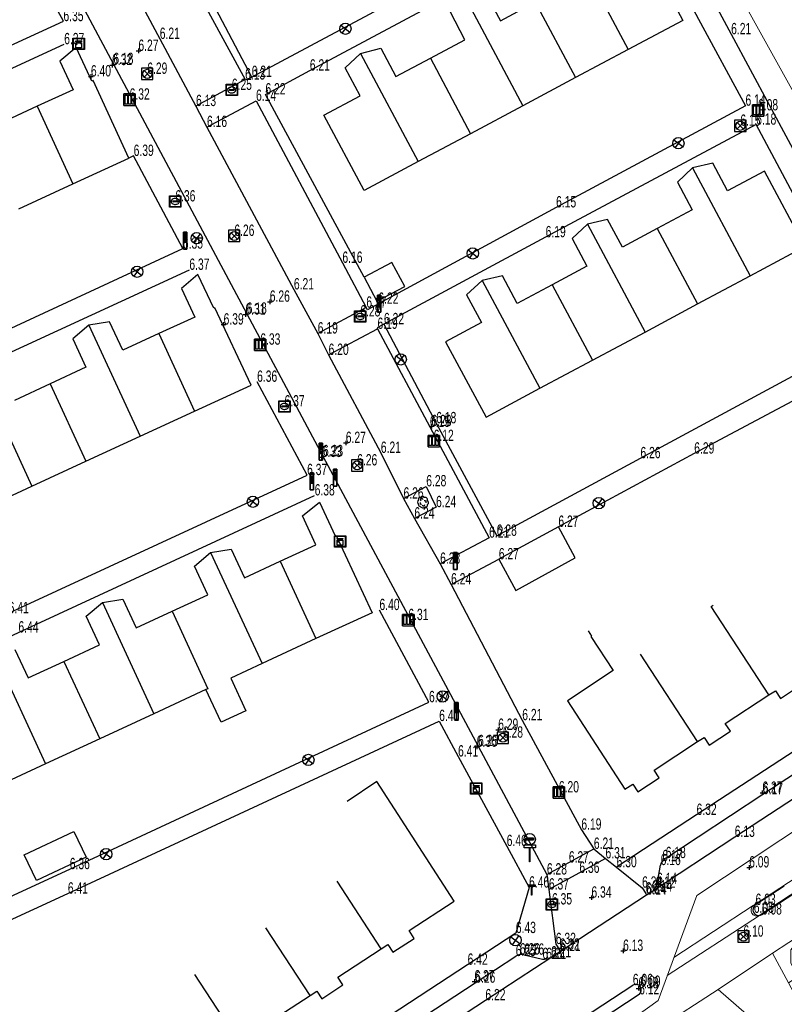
# Model space of a CAD drawing. Header units: metres. Extents: x 154991 to 155595, y 461305 to 461800.
# Tile 49 of 88: x 155314 to 155382, y 461468 to 461554. Entities that reach past the tile are written whole.
import ezdxf

# ---------------------------------------------------------------- set-up
doc = ezdxf.new("R2010")
doc.units = ezdxf.units.M
for name, color, linetype in [('AFSLUITPAAL', 1, 'Continuous'), ('B01', 204, 'Continuous'), ('B07', 230, 'Continuous'), ('BOOM', 1, 'Continuous'), ('BRANDKRAAN', 204, 'Continuous'), ('CAI-KAST', 153, 'Continuous'), ('GMV', 1, 'Continuous'), ('GMV text', 1, 'Continuous'), ('KOLK', 1, 'Continuous'), ('LICHTMAST', 1, 'Continuous'), ('M02', 102, 'Continuous'), ('RIOOLPUT', 1, 'Continuous'), ('STRAATNAAMBORD', 1, 'Continuous'), ('TELECOMKAST', 1, 'Continuous'), ('VERKEERSBORD', 1, 'Continuous'), ('WATERLEIDINGPUT', 1, 'Continuous')]:
    doc.layers.add(name, color=color, linetype=linetype)
for name, color, linetype, lineweight in [('B-WE-OG-TERREIN_BEGROEID-GV', 7, 'Continuous', 18), ('B-WE-VH-VERHARDING_ASFALT-GV', 252, 'Continuous', 18), ('B-WE-VH-VERHARDING_STRAATBAKSTEEN-GV', 252, 'Continuous', 18)]:
    doc.layers.add(name, color=color, linetype=linetype, lineweight=lineweight)
doc.layers.add('X-XX-AL-HULPLIJN-G', color=210, linetype='Continuous', lineweight=18, plot=False)

# ---------------------------------------------------------------- blocks, each defined once
blk = doc.blocks.new('HOOGTEPUNT', base_point=(155115.983561, 461420.975541))
at = {"layer": 'M02'}
for points in [[(155115.783561, 461420.975541, 0), (155115.983561, 461420.975541, 0), (155116.183561, 461420.975541, 0)], [(155115.983561, 461421.175541, 0), (155115.983561, 461420.975541, 0), (155115.983561, 461420.775541, 0)]]:
    blk.add_polyline3d(points, dxfattribs=at)
blk = doc.blocks.new('RIOOLPUT', base_point=(155111.642364, 461649.747199))
at = {"layer": 'RIOOLPUT'}
blk.add_polyline3d([(155111.142364, 461650.247199, 0), (155111.142364, 461649.247199, 0), (155112.142364, 461649.247199, 0), (155112.142364, 461650.247199, 0)], close=True, dxfattribs=at)
for points in [[(155111.359522, 461650.030042, 0), (155111.925207, 461649.464357, 0)], [(155111.360446, 461649.465282, 0), (155111.926259, 461650.031094, 0)]]:
    blk.add_polyline3d(points, dxfattribs=at)
blk.add_circle((155111.642364, 461649.747199), 0.4, dxfattribs=at)
blk = doc.blocks.new('IMG-WATERLEIDINGPUT', base_point=(155108.622899, 461548.274535))
at = {"layer": 'WATERLEIDINGPUT'}
blk.add_polyline3d([(155108.122899, 461548.774535, 0), (155109.122899, 461548.774535, 0), (155109.122899, 461547.774535, 0), (155108.122899, 461547.774535, 0)], close=True, dxfattribs=at)
for points in [[(155108.159546, 461547.837546, 0), (155108.159546, 461548.71665, 0)], [(155108.181145, 461548.738249, 0), (155109.060711, 461548.738249, 0)], [(155109.08231, 461548.71665, 0), (155109.08231, 461547.837546, 0)], [(155109.060711, 461547.815946, 0), (155108.181145, 461547.815946, 0)], [(155108.428947, 461548.319173, 0), (155108.807801, 461548.319173, 0)], [(155108.807801, 461548.242279, 0), (155108.428947, 461548.242279, 0)]]:
    blk.add_polyline3d(points, dxfattribs=at)
for centre, radius, start, end in [((155108.181145, 461548.71665), 0.0216, 90, 180), ((155108.6049, 461548.130087), 0.411039, 88.615315, 142.645462), ((155108.631656, 461548.130318), 0.411032, 38.321444, 92.345755), ((155109.060711, 461548.71665), 0.0216, 0, 90), ((155108.181145, 461547.837546), 0.0216, 180, 270), ((155108.472824, 461548.275493), 0.220693, 151.888112, 235.200633), ((155108.617701, 461548.530876), 0.513782, 238.188568, 271.964555), ((155108.43507, 461548.280726), 0.038931, 99.048842, 260.951158), ((155108.61088, 461548.533498), 0.51668, 272.710601, 302.730871), ((155108.801513, 461548.280726), 0.038957, 279.287799, 80.712201), ((155108.761254, 461548.277928), 0.220693, 305.766514, 29.079035), ((155109.060711, 461547.837546), 0.0216, 270, 0)]:
    blk.add_arc(centre, radius, start, end, dxfattribs=at)
blk = doc.blocks.new('IMG-BRANDKRAAN-_OF_PUT', base_point=(155108.622899, 461548.274535))
at = {"layer": 'BRANDKRAAN'}
blk.add_polyline3d([(155108.122899, 461548.774535, 0), (155109.122899, 461548.774535, 0), (155109.122899, 461547.774535, 0), (155108.122899, 461547.774535, 0)], close=True, dxfattribs=at)
for points in [[(155108.159546, 461547.837546, 0), (155108.159546, 461548.71665, 0)], [(155108.181145, 461548.738249, 0), (155109.060711, 461548.738249, 0)], [(155109.08231, 461548.71665, 0), (155109.08231, 461547.837546, 0)], [(155109.060711, 461547.815946, 0), (155108.181145, 461547.815946, 0)], [(155108.428947, 461548.319173, 0), (155108.807801, 461548.319173, 0)], [(155108.807801, 461548.242279, 0), (155108.428947, 461548.242279, 0)]]:
    blk.add_polyline3d(points, dxfattribs=at)
for centre, radius, start, end in [((155108.181145, 461548.71665), 0.0216, 90, 180), ((155108.6049, 461548.130087), 0.411039, 88.615315, 142.645462), ((155108.631656, 461548.130318), 0.411032, 38.321444, 92.345755), ((155109.060711, 461548.71665), 0.0216, 0, 90), ((155108.181145, 461547.837546), 0.0216, 180, 270), ((155108.472824, 461548.275493), 0.220693, 151.888112, 235.200633), ((155108.617701, 461548.530876), 0.513782, 238.188568, 271.964555), ((155108.43507, 461548.280726), 0.038931, 99.048842, 260.951158), ((155108.61088, 461548.533498), 0.51668, 272.710601, 302.730871), ((155108.801513, 461548.280726), 0.038957, 279.287799, 80.712201), ((155108.761254, 461548.277928), 0.220693, 305.766514, 29.079035), ((155109.060711, 461547.837546), 0.0216, 270, 0)]:
    blk.add_arc(centre, radius, start, end, dxfattribs=at)
blk = doc.blocks.new('KOLK', base_point=(155111.642364, 461649.747199))
at = {"layer": 'KOLK'}
blk.add_polyline3d([(155111.142364, 461649.247199, 0), (155112.142364, 461649.247199, 0), (155112.142364, 461650.247199, 0), (155111.142364, 461650.247199, 0), (155111.142364, 461649.247199, 0), (155111.142364, 461650.247199, 0), (155112.142364, 461650.247199, 0), (155112.142364, 461649.247199, 0)], dxfattribs=at)
for points in [[(155111.242364, 461650.147199, 0), (155111.442364, 461650.147199, 0), (155111.442364, 461649.347199, 0), (155111.242364, 461649.347199, 0)], [(155111.542364, 461650.147199, 0), (155111.742364, 461650.147199, 0), (155111.742364, 461649.347199, 0), (155111.542364, 461649.347199, 0)], [(155111.842364, 461650.147199, 0), (155112.042364, 461650.147199, 0), (155112.042364, 461649.347199, 0), (155111.842364, 461649.347199, 0)]]:
    blk.add_polyline3d(points, close=True, dxfattribs=at)
blk = doc.blocks.new('LICHTMAST-LM', base_point=(155108.622899, 461649.747199))
at = {"layer": 'LICHTMAST'}
for points in [[(155108.222899, 461650.047199, 0), (155109.022899, 461649.447199, 0)], [(155108.922899, 461650.147199, 0), (155108.322899, 461649.347199, 0)]]:
    blk.add_polyline3d(points, dxfattribs=at)
blk.add_circle((155108.622899, 461649.747199), 0.5, dxfattribs=at)
blk = doc.blocks.new('AFSLUITPAAL', base_point=(155108.622899, 461548.274535))
at = {"layer": 'AFSLUITPAAL'}
for points in [[(155108.522899, 461549.274535, 0), (155108.522899, 461549.174535, 0), (155108.522899, 461549.074535, 0), (155108.522899, 461548.974535, 0), (155108.522899, 461548.874535, 0), (155108.522899, 461548.774535, 0), (155108.522899, 461548.674535, 0), (155108.522899, 461548.274535, 0), (155108.722899, 461548.274535, 0), (155108.722899, 461548.474535, 0), (155108.722899, 461548.674535, 0), (155108.722899, 461548.774535, 0), (155108.722899, 461548.874535, 0), (155108.722899, 461548.974535, 0), (155108.722899, 461549.074535, 0), (155108.722899, 461549.174535, 0), (155108.722899, 461549.274535, 0)], [(155108.522899, 461549.274535, 0), (155108.722899, 461549.274535, 0), (155108.722899, 461549.174535, 0), (155108.522899, 461549.174535, 0)], [(155108.722899, 461549.174535, 0), (155108.722899, 461549.074535, 0), (155108.522899, 461549.074535, 0), (155108.522899, 461549.174535, 0)], [(155108.722899, 461549.074535, 0), (155108.722899, 461548.974535, 0), (155108.522899, 461548.974535, 0), (155108.522899, 461549.074535, 0)], [(155108.722899, 461548.974535, 0), (155108.722899, 461548.874535, 0), (155108.522899, 461548.874535, 0), (155108.522899, 461548.974535, 0)], [(155108.722899, 461548.874535, 0), (155108.722899, 461548.774535, 0), (155108.522899, 461548.774535, 0), (155108.522899, 461548.874535, 0)], [(155108.722899, 461548.774535, 0), (155108.722899, 461548.674535, 0), (155108.522899, 461548.674535, 0), (155108.522899, 461548.774535, 0)], [(155108.722899, 461548.674535, 0), (155108.722899, 461548.474535, 0), (155108.722899, 461548.274535, 0), (155108.522899, 461548.274535, 0), (155108.522899, 461548.674535, 0)]]:
    blk.add_polyline3d(points, close=True, dxfattribs=at)
for points in [[(155108.522899, 461549.174535, 0), (155108.722899, 461549.174535, 0)], [(155108.522899, 461549.074535, 0), (155108.722899, 461549.074535, 0)], [(155108.522899, 461548.974535, 0), (155108.722899, 461548.974535, 0)], [(155108.522899, 461548.874535, 0), (155108.722899, 461548.874535, 0)], [(155108.522899, 461548.774535, 0), (155108.722899, 461548.774535, 0)], [(155108.522899, 461548.674535, 0), (155108.722899, 461548.674535, 0)]]:
    blk.add_polyline3d(points, dxfattribs=at)
blk = doc.blocks.new('IMG-TELECOMKAST', base_point=(155108.622899, 461548.274535))
at = {"layer": 'TELECOMKAST'}
for points in [[(155108.122899, 461548.774535, 0), (155109.122899, 461548.774535, 0), (155109.122899, 461547.774535, 0), (155108.122899, 461547.774535, 0)], [(155108.361131, 461548.538515, 0), (155108.872581, 461548.538515, 0), (155108.872581, 461548.461939, 0), (155108.361131, 461548.461939, 0)], [(155108.361131, 461548.381224, 0), (155108.872581, 461548.381224, 0), (155108.872581, 461547.942466, 0), (155108.361131, 461547.942466, 0)]]:
    blk.add_polyline3d(points, close=True, dxfattribs=at)
for points in [[(155108.159546, 461547.837546, 0), (155108.159546, 461548.71665, 0)], [(155108.181145, 461548.738249, 0), (155109.060711, 461548.738249, 0)], [(155109.08231, 461548.71665, 0), (155109.08231, 461547.837546, 0)], [(155109.060711, 461547.815946, 0), (155108.181145, 461547.815946, 0)]]:
    blk.add_polyline3d(points, dxfattribs=at)
blk.add_circle((155108.446027, 461548.24049), 0.035426, dxfattribs=at)
for centre, start, end in [((155108.181145, 461548.71665), 90, 180), ((155109.060711, 461548.71665), 0, 90), ((155108.181145, 461547.837546), 180, 270), ((155109.060711, 461547.837546), 270, 0)]:
    blk.add_arc(centre, 0.0216, start, end, dxfattribs=at)
blk = doc.blocks.new('BOOM', base_point=(155108.622899, 461548.274535))
at = {"layer": 'BOOM'}
for centre, radius, start, end in [((155108.372899, 461548.274535), 0.25, 126.869898, 233.130102), ((155108.372899, 461548.274535), 0.25, 126.869898, 233.130102), ((155108.372899, 461548.524535), 0.158114, 71.565051, 198.434949), ((155108.372899, 461548.524535), 0.158114, 71.565051, 198.434949), ((155108.518263, 461548.448649), 0.120777, 31.865611, 217.853307), ((155108.572899, 461548.624535), 0.158114, 18.434949, 161.565051), ((155108.572899, 461548.624535), 0.158114, 18.434949, 161.565051), ((155108.812875, 461548.489269), 0.205959, 332.06579, 115.90362), ((155108.812875, 461548.489269), 0.205959, 332.06579, 115.90362), ((155108.321787, 461548.024535), 0.11081, 153.17782, 293.001444), ((155108.321787, 461548.024535), 0.11081, 153.17782, 293.001444), ((155108.445065, 461548.176059), 0.087156, 120.494353, 299.107534), ((155108.609924, 461548.050485), 0.276255, 207.591124, 320.438098), ((155108.609924, 461548.050485), 0.276255, 207.591124, 320.438098), ((155108.659777, 461548.056729), 0.119188, 202.088508, 359.606186), ((155108.788223, 461548.272242), 0.121571, 323.70867, 121.149856), ((155108.872899, 461548.024535), 0.158114, 251.565051, 18.434949), ((155108.872899, 461548.024535), 0.158114, 251.565051, 18.434949), ((155108.933756, 461548.227037), 0.176645, 300.30792, 69.770414), ((155108.933756, 461548.227037), 0.176645, 300.30792, 69.770414)]:
    blk.add_arc(centre, radius, start, end, dxfattribs=at)
blk = doc.blocks.new('IMG-CAI-KAST', base_point=(155108.622899, 461548.274535))
at = {"layer": 'CAI-KAST'}
for points in [[(155108.122899, 461548.774535, 0), (155109.122899, 461548.774535, 0), (155109.122899, 461547.774535, 0), (155108.122899, 461547.774535, 0)], [(155108.361131, 461548.538515, 0), (155108.872581, 461548.538515, 0), (155108.872581, 461548.461939, 0), (155108.361131, 461548.461939, 0)], [(155108.361131, 461548.381224, 0), (155108.872581, 461548.381224, 0), (155108.872581, 461547.942466, 0), (155108.361131, 461547.942466, 0)]]:
    blk.add_polyline3d(points, close=True, dxfattribs=at)
for points in [[(155108.159546, 461547.837546, 0), (155108.159546, 461548.71665, 0)], [(155108.181145, 461548.738249, 0), (155109.060711, 461548.738249, 0)], [(155109.08231, 461548.71665, 0), (155109.08231, 461547.837546, 0)], [(155109.060711, 461547.815946, 0), (155108.181145, 461547.815946, 0)]]:
    blk.add_polyline3d(points, dxfattribs=at)
blk.add_circle((155108.446027, 461548.24049), 0.035426, dxfattribs=at)
for centre, start, end in [((155108.181145, 461548.71665), 90, 180), ((155109.060711, 461548.71665), 0, 90), ((155108.181145, 461547.837546), 180, 270), ((155109.060711, 461547.837546), 270, 0)]:
    blk.add_arc(centre, 0.0216, start, end, dxfattribs=at)
blk = doc.blocks.new('VERKEERSBORD', base_point=(155108.622899, 461649.747199))
at = {"layer": 'VERKEERSBORD'}
for points in [[(155108.422899, 461650.347199, 0), (155108.822899, 461650.347199, 0), (155108.822899, 461650.247199, 0), (155108.632899, 461650.247199, 0), (155108.612899, 461650.247199, 0), (155108.422899, 461650.247199, 0)], [(155108.422899, 461650.347199, 0), (155108.822899, 461650.347199, 0), (155108.822899, 461650.247199, 0), (155108.632899, 461650.247199, 0), (155108.612899, 461650.247199, 0), (155108.422899, 461650.247199, 0)], [(155108.487462, 461650.582699, 0), (155108.487462, 461650.522199, 0), (155108.752837, 461650.522199, 0), (155108.752837, 461650.583387, 0)], [(155108.487462, 461650.582699, 0), (155108.487462, 461650.522199, 0), (155108.752837, 461650.522199, 0), (155108.752837, 461650.583387, 0)], [(155108.487462, 461650.582699, 0), (155108.752837, 461650.583387, 0), (155108.752837, 461650.522199, 0), (155108.487462, 461650.522199, 0)], [(155108.632899, 461650.247199, 0), (155108.632899, 461649.747199, 0), (155108.612899, 461649.747199, 0), (155108.612899, 461650.247199, 0)]]:
    blk.add_polyline3d(points, close=True, dxfattribs=at)
for points in [[(155108.612899, 461650.247199, 0), (155108.612899, 461649.747199, 0)], [(155108.632899, 461650.247199, 0), (155108.632899, 461649.747199, 0), (155108.612899, 461649.747199, 0)]]:
    blk.add_polyline3d(points, dxfattribs=at)
blk.add_circle((155108.622899, 461650.547199), 0.2, dxfattribs=at)
blk.add_circle((155108.622899, 461650.547199), 0.2, dxfattribs=at)
blk = doc.blocks.new('STRAATNAAMBORD', base_point=(155108.622899, 461548.274535))
at = {"layer": 'STRAATNAAMBORD'}
for points in [[(155108.422899, 461548.874535, 0), (155108.822899, 461548.874535, 0), (155108.822899, 461548.774535, 0), (155108.632899, 461548.774535, 0), (155108.612899, 461548.774535, 0), (155108.422899, 461548.774535, 0)], [(155108.422899, 461548.874535, 0), (155108.822899, 461548.874535, 0), (155108.822899, 461548.774535, 0), (155108.632899, 461548.774535, 0), (155108.612899, 461548.774535, 0), (155108.422899, 461548.774535, 0)], [(155108.422899, 461548.874535, 0), (155108.822899, 461548.874535, 0), (155108.822899, 461548.774535, 0), (155108.632899, 461548.774535, 0), (155108.612899, 461548.774535, 0), (155108.422899, 461548.774535, 0)], [(155108.422899, 461548.874535, 0), (155108.822899, 461548.874535, 0), (155108.822899, 461548.774535, 0), (155108.632899, 461548.774535, 0), (155108.612899, 461548.774535, 0), (155108.422899, 461548.774535, 0)], [(155108.458415, 461548.839488, 0), (155108.785665, 461548.839488, 0), (155108.786352, 461548.816801, 0), (155108.458466, 461548.81727, 0)], [(155108.458415, 461548.839488, 0), (155108.785665, 461548.839488, 0), (155108.786352, 461548.816801, 0), (155108.458466, 461548.81727, 0)], [(155108.458415, 461548.839488, 0), (155108.458466, 461548.81727, 0), (155108.786352, 461548.816801, 0), (155108.785665, 461548.839488, 0)], [(155108.458415, 461548.839488, 0), (155108.458466, 461548.81727, 0), (155108.786352, 461548.816801, 0), (155108.785665, 461548.839488, 0)], [(155108.458415, 461548.839488, 0), (155108.458466, 461548.81727, 0), (155108.786352, 461548.816801, 0), (155108.785665, 461548.839488, 0)], [(155108.632899, 461548.774535, 0), (155108.632899, 461548.274535, 0), (155108.612899, 461548.274535, 0), (155108.612899, 461548.774535, 0)]]:
    blk.add_polyline3d(points, close=True, dxfattribs=at)
for points in [[(155108.612899, 461548.774535, 0), (155108.612899, 461548.274535, 0)], [(155108.632899, 461548.774535, 0), (155108.632899, 461548.274535, 0), (155108.612899, 461548.274535, 0)]]:
    blk.add_polyline3d(points, dxfattribs=at)

msp = doc.modelspace()

# ---------------------------------------------------------------- linework, layer by layer
at = {"layer": 'B-WE-OG-TERREIN_BEGROEID-GV', "flags": 128}
msp.add_lwpolyline([(155380.588, 461472.072), (155381.987, 461469.469), (155382.831, 461470.03), (155382.186, 461471.203), (155382.213, 461472.377), (155383.473, 461473.951)], close=True, dxfattribs=at)
msp.add_lwpolyline([(155378.96, 461466.112), (155375.799, 461468.875), (155370.544, 461465.457), (155346.891, 461450.076)], dxfattribs=at)
at = {"layer": 'B-WE-VH-VERHARDING_ASFALT-GV', "flags": 128}
for points in [[(155371.892, 461471.686), (155378.89, 461476.276), (155378.937, 461476.307), (155426.801, 461507.581), (155423.534, 461512.679), (155414.495, 461506.719)], [(155437.266, 461503.149), (155433.871, 461508.852), (155433.459, 461508.237), (155432.079, 461507.803), (155430.255, 461507.011), (155423.316, 461503.722), (155421.037, 461502.516), (155418.826, 461501.228), (155418.805, 461501.216), (155379.507, 461475.456), (155379.425, 461475.405), (155371.312, 461470.111)], [(155379.425, 461475.405), (155379.507, 461475.456), (155418.805, 461501.216), (155418.826, 461501.228), (155421.037, 461502.516), (155423.316, 461503.722), (155430.255, 461507.011), (155428.954, 461508.997), (155426.801, 461507.581), (155378.937, 461476.307), (155378.89, 461476.276)], [(155346.891, 461450.076), (155370.544, 461465.457), (155375.799, 461468.875), (155380.411, 461471.954), (155380.588, 461472.072), (155383.473, 461473.951), (155420.94, 461498.35)], [(155378.89, 461476.276), (155371.892, 461471.686)], [(155371.312, 461470.111), (155379.425, 461475.405)]]:
    msp.add_lwpolyline(points, dxfattribs=at)
at = {"layer": 'B-WE-VH-VERHARDING_ASFALT-GV'}
for points in [[(155378.89, 461476.276, 0.919119), (155379.425, 461475.405)], [(155379.425, 461475.405, -0.919119), (155378.89, 461476.276)]]:
    msp.add_lwpolyline(points, format="xyb", dxfattribs=at)
at = {"layer": 'B-WE-VH-VERHARDING_STRAATBAKSTEEN-GV', "flags": 128}
msp.add_lwpolyline([(155375.799, 461468.875), (155378.96, 461466.112), (155380.411, 461463.864), (155383.541, 461458.985), (155385.159, 461456.463), (155388.101, 461458.054), (155388.072, 461458.109), (155389.124, 461458.68), (155387.714, 461461.376), (155386.657, 461460.826), (155384.988, 461464.032), (155383.823, 461466.054), (155381.987, 461469.469), (155380.588, 461472.072), (155380.411, 461471.954)], close=True, dxfattribs=at)
at = {"layer": 'B01'}
for points in [[(155369.135, 461560.926), (155372.683, 461554.278), (155367.863, 461551.706), (155363.225, 461549.23), (155358.587, 461546.754), (155353.976, 461544.293), (155349.365, 461541.832), (155344.59, 461539.283), (155341.043, 461545.932), (155344.234, 461547.634), (155342.919, 461550.099), (155344.276, 461551.368), (155346.055, 461551.836), (155347.396, 461549.323), (155350.428, 461550.941), (155353.479, 461552.57), (155352.189, 461554.988)], [(155355.281, 461556.704), (155356.599, 461554.235), (155359.677, 461555.878)], [(155314.155, 461537.67), (155318.929, 461539.868), (155323.855, 461542.135), (155320.703, 461548.968), (155320.605, 461548.918), (155319.222, 461551.893), (155317.781, 461550.671), (155318.94, 461548.156), (155315.783, 461546.702), (155312.627, 461545.248)], [(155310.551, 461511.032), (155315.306, 461513.227), (155320.071, 461515.426), (155324.836, 461517.625), (155329.641, 461519.843), (155334.628, 461522.144), (155331.435, 461528.953), (155331.345, 461528.91), (155329.932, 461531.879), (155328.502, 461530.644), (155329.661, 461528.133), (155326.49, 461526.67), (155323.319, 461525.206), (155322.158, 461527.721), (155320.322, 461527.405), (155318.903, 461526.219), (155320.065, 461523.703), (155316.92, 461522.252), (155313.763, 461520.794)], [(155313.804, 461498.842), (155314.966, 461496.331), (155318.13, 461497.795), (155321.271, 461499.248), (155320.105, 461501.768), (155321.53, 461502.966), (155323.335, 461503.278), (155324.507, 461500.745), (155327.661, 461502.204), (155330.816, 461503.664), (155329.652, 461506.18), (155331.064, 461507.374), (155332.876, 461507.681), (155334.044, 461505.157), (155337.189, 461506.612), (155340.334, 461508.067), (155339.153, 461510.619), (155340.661, 461511.827), (155342.036, 461508.854), (155342.127, 461508.896), (155345.289, 461502.083), (155340.344, 461499.794), (155335.589, 461497.594), (155332.83, 461496.317), (155334.168, 461493.426), (155331.975, 461492.426), (155330.643, 461495.305), (155326.057, 461493.183), (155321.285, 461490.975), (155316.512, 461488.767), (155311.737, 461486.557)], [(155364.333, 461500.485), (155364.636, 461500.024), (155364.557, 461499.972), (155366.53, 461496.973), (155362.501, 461494.322), (155367.582, 461486.533), (155368.274, 461486.985), (155368.718, 461486.308), (155370.587, 461487.531), (155370.143, 461488.209), (155373.983, 461490.722), (155374.555, 461491.096), (155374.999, 461490.418), (155376.868, 461491.642), (155376.424, 461492.319), (155380.259, 461494.829), (155380.837, 461495.208), (155381.281, 461494.53), (155383.15, 461495.753)], [(155335.994, 461465.854), (155339.827, 461468.36), (155340.412, 461468.743), (155340.855, 461468.065), (155342.725, 461469.287), (155342.282, 461469.965), (155346.105, 461472.464), (155346.68, 461472.84), (155347.123, 461472.162), (155348.993, 461473.385), (155348.55, 461474.062), (155352.526, 461476.662), (155345.723, 461487.193), (155343.104, 461485.458)]]:
    msp.add_lwpolyline(points, dxfattribs=at)
for points in [[(155351.762, 461525.945), (155355.335, 461519.318), (155360.074, 461521.853), (155364.709, 461524.332), (155369.348, 461526.813), (155373.983, 461529.292), (155378.623, 461531.774), (155383.436, 461534.349), (155379.873, 461540.988), (155376.622, 461539.248), (155375.32, 461541.68), (155373.54, 461541.278), (155372.199, 461540.022), (155373.505, 461537.58), (155370.43, 461535.935), (155367.354, 461534.289), (155366.045, 461536.735), (155364.271, 461536.305), (155362.915, 461535.065), (155364.226, 461532.615), (155361.157, 461530.972), (155358.088, 461529.33), (155356.78, 461531.774), (155354.992, 461531.355), (155353.627, 461530.083), (155354.933, 461527.642)], [(155345.724, 461529.524), (155348.174, 461530.829), (155347.046, 461532.947), (155344.596, 461531.642)], [(155361.713, 461509.646), (155356.464, 461506.784), (155357.956, 461504.049), (155363.204, 461506.911)], [(155320.079, 461480.548), (155315.704, 461478.477), (155314.634, 461480.737), (155319.01, 461482.808)]]:
    msp.add_lwpolyline(points, close=True, dxfattribs=at)
at = {"layer": 'B07'}
for points in [[(155362.799, 461561.195), (155367.863, 461551.706)], [(155353.514, 461556.26), (155358.587, 461546.754)], [(155359.677, 461555.878), (155363.225, 461549.23)], [(155344.276, 461551.368), (155349.365, 461541.832)], [(155350.428, 461550.941), (155353.976, 461544.293)], [(155315.783, 461546.702), (155318.929, 461539.868)], [(155373.54, 461541.278), (155378.623, 461531.774)], [(155364.271, 461536.305), (155369.348, 461526.813)], [(155370.43, 461535.935), (155373.983, 461529.292)], [(155354.992, 461531.355), (155360.074, 461521.853)], [(155361.157, 461530.972), (155364.709, 461524.332)], [(155320.322, 461527.405), (155324.836, 461517.625)], [(155326.49, 461526.67), (155329.641, 461519.843)], [(155310.802, 461522.984), (155315.306, 461513.227)], [(155316.92, 461522.252), (155320.071, 461515.426)], [(155331.064, 461507.374), (155335.589, 461497.594)], [(155337.189, 461506.612), (155340.344, 461499.794)], [(155321.53, 461502.966), (155326.057, 461493.183)], [(155380.259, 461494.829), (155375.164, 461502.613), (155375.359, 461502.733)], [(155327.661, 461502.204), (155330.817, 461495.386), (155330.643, 461495.305)], [(155311.995, 461498.529), (155316.512, 461488.767)], [(155373.983, 461490.722), (155368.961, 461498.429)], [(155318.13, 461497.795), (155321.285, 461490.975)], [(155346.105, 461472.464), (155342.208, 461478.424)], [(155339.827, 461468.36), (155335.933, 461474.317)], [(155333.549, 461464.256), (155329.657, 461470.211)]]:
    msp.add_lwpolyline(points, dxfattribs=at)
at = {"layer": 'GMV'}
for points in [[(155290.922, 461609.642), (155293.235, 461605.301), (155293.712, 461604.251), (155294.581, 461602.582), (155295.072, 461601.67), (155295.978, 461600.017), (155301.835, 461589.084), (155322.488, 461550.428), (155334.241, 461528.422), (155340.964, 461515.867), (155354.638, 461490.321), (155360.699, 461479.011), (155360.876, 461477.686), (155361.484, 461472.879), (155361.82, 461472.38), (155361.9, 461472.261)], [(155300.113, 461602.217), (155305.927, 461591.334), (155319.023, 461566.763), (155320.009, 461564.949), (155326.579, 461552.639), (155329.769, 461546.725), (155330.738, 461544.879), (155338.401, 461530.569), (155340.5, 461526.683), (155341.459, 461524.796), (155346.063, 461516.162), (155348.065, 461512.134), (155349.02, 461510.378), (155351.291, 461506.388), (155352.252, 461504.571), (155358.527, 461492.606), (155363.735, 461482.96), (155364.838, 461481.269), (155365.864, 461480.43), (155366.844, 461479.647), (155369.09, 461477.85), (155369.406, 461477.333), (155369.48, 461477.234)], [(155365.657, 461592.348), (155358.038, 461588.246), (155370.533, 461565), (155376.938, 461553.051), (155386.998, 461534.382), (155390.961, 461526.948), (155401.301, 461523.996), (155406.989, 461527.172)], [(155260.285, 461537.812), (155259.767, 461536.585), (155262.327, 461531.782), (155263.683, 461529.206), (155269.056, 461531.659), (155290.139, 461541.373), (155318.089, 461554.204), (155313.513, 461562.581), (155313.945, 461562.876), (155308.689, 461572.811), (155291.26, 461564.81), (155274.446, 461557.054), (155254.237, 461547.716), (155256.92, 461542.694), (155257.858, 461543.123)], [(155320.009, 461564.949), (155324.339, 461567.217), (155330.87, 461555), (155334.103, 461549.064), (155329.769, 461546.725)], [(155344.596, 461531.642), (155335.891, 461547.753), (155339.805, 461549.851), (155353.177, 461557.018), (155368.326, 461565.145), (155374.065, 461554.389), (155378.204, 461546.753), (155361.509, 461537.793), (155345.842, 461529.302), (155345.724, 461529.524)], [(155267.895, 461524.64), (155266.242, 461528.265), (155291.357, 461539.848), (155318.155, 461552.172)], [(155334.679, 461549.286), (155334.139, 461548.997), (155334.103, 461549.064)], [(155330.738, 461544.879), (155335.061, 461547.184), (155342.676, 461532.908), (155344.782, 461528.961), (155340.5, 461526.683)], [(155271.04, 461517.825), (155274.79, 461509.701), (155275.632, 461510.089), (155275.778, 461509.771), (155276.747, 461510.216), (155297.998, 461519.994), (155328.616, 461534.16), (155324.277, 461542.329), (155323.855, 461542.135)], [(155275.397, 461507.335), (155275.33, 461507.468), (155282.056, 461510.564), (155299.972, 461518.843), (155329.184, 461532.293)], [(155345.842, 461529.302), (155344.878, 461528.78), (155344.782, 461528.961)], [(155341.459, 461524.796), (155345.769, 461527.089), (155350.387, 461518.45), (155355.601, 461508.692), (155351.291, 461506.388)], [(155346.337, 461527.499), (155345.725, 461527.17), (155345.769, 461527.089)], [(155400.202, 461522.27), (155400.396, 461522.395), (155390.507, 461525.063), (155373.684, 461516.099), (155361.713, 461509.646)], [(155284.636, 461488.929), (155284.713, 461488.776), (155313.26, 461502.033), (155339.564, 461514.207), (155335.159, 461522.425)], [(155403.096, 461517.764), (155409.013, 461507.237), (155387.887, 461493.412), (155373.893, 461484.26), (155366.844, 461479.647)], [(155348.065, 461512.134), (155350.065, 461513.212), (155350.929, 461511.38), (155349.02, 461510.378)], [(155286.038, 461487.232), (155286, 461487.303), (155314.123, 461500.334), (155340.229, 461512.411)], [(155352.252, 461504.571), (155356.464, 461506.784)], [(155321.009, 461445.48), (155322.083, 461446.188), (155327.158, 461449.532), (155355.279, 461467.925), (155361.059, 461471.708), (155361.9, 461472.261), (155369.48, 461477.234), (155369.961, 461477.512), (155377.256, 461482.322), (155406.204, 461501.252), (155412.092, 461505.087)], [(155295.687, 461469.074), (155295.765, 461468.926), (155318.646, 461479.478), (155350.307, 461494.191), (155345.941, 461502.312)], [(155371.171, 461480.459), (155379.739, 461486.086), (155403.01, 461501.288)], [(155299.171, 461464.324), (155297.091, 461467.511), (155318.479, 461477.325), (155351.204, 461492.534), (155352.868, 461489.406), (155357.155, 461481.52), (155359.13, 461477.857), (155357.96, 461473.848), (155353.711, 461471.056), (155325.496, 461452.573), (155317.308, 461447.211), (155312.461, 461444.06), (155307.359, 461451.773)], [(155360.699, 461479.011), (155362.635, 461480.063), (155364.838, 461481.269)], [(155365.864, 461480.43), (155363.561, 461479.153), (155360.876, 461477.686)], [(155370.405, 461478.166), (155370.725, 461479.841)], [(155381.598, 461477.977), (155379.091, 461476.327)], [(155379.641, 461475.482), (155382.985, 461477.695)], [(155321.93, 461448.213), (155326.22, 461451.029), (155354.383, 461469.473), (155357.951, 461471.819)], [(155358.69, 461471.945), (155360.306, 461471.564)], [(155358.455, 461462.814), (155368.271, 461469.261)], [(155368.831, 461468.45), (155358.969, 461461.947)]]:
    msp.add_lwpolyline(points, dxfattribs=at)
for points in [[(155334.679, 461549.286), (155331.506, 461555.305), (155324.843, 461567.594), (155330.395, 461570.529), (155341.567, 461576.422), (155357.685, 461584.892), (155362.942, 461575.079), (155367.422, 461566.791), (155352.778, 461558.962)], [(155384.48, 461535.09), (155379.147, 461545.089), (155360.588, 461535.163), (155346.337, 461527.499), (155350.943, 461518.774), (155356.276, 461508.855), (155368.947, 461515.691), (155389.046, 461526.531)]]:
    msp.add_lwpolyline(points, close=True, dxfattribs=at)
for centre, radius, start, end in [((155371.621, 461479.665), 0.913, 119.57853, 168.89497), ((155369.304, 461478.436), 1.133, 305.39521, 346.19742), ((155379.359, 461475.9), 0.504, 122.08753, 304.01353), ((155358.467, 461471.029), 0.944, 76.28155, 123.13663), ((155360.478, 461472.699), 1.149, 261.37246, 300.35192), ((155368.53, 461468.841), 0.494, 307.68248, 121.65365)]:
    msp.add_arc(centre, radius, start, end, dxfattribs=at)
at = {"layer": 'X-XX-AL-HULPLIJN-G', "flags": 128}
msp.add_lwpolyline([(155360.642, 461587.19), (155392.37, 461530.085), (155399.298, 461527.41), (155406.989, 461527.172), (155407.837, 461525.424), (155405.338, 461522.01), (155415.634, 461504.815), (155373.903, 461477.147), (155370.496, 461467.895), (155359.548, 461460.023), (155354.549, 461463.755), (155327.58, 461447.731), (155326.184, 461441.429), (155324.269, 461439.823), (155319.9, 461442.726), (155312.333, 461434.988)], dxfattribs=at)
msp.add_lwpolyline([(155360.642, 461587.19), (155392.37, 461530.085), (155399.298, 461527.41), (155406.989, 461527.172), (155407.837, 461525.424), (155405.338, 461522.01), (155415.634, 461504.815), (155373.903, 461477.147), (155370.496, 461467.895), (155359.548, 461460.023), (155354.549, 461463.755), (155327.58, 461447.731), (155326.184, 461441.429), (155324.269, 461439.823), (155319.9, 461442.726), (155312.333, 461434.988)], dxfattribs=at)

# ---------------------------------------------------------------- block references
at = {"layer": 'AFSLUITPAAL', "xscale": 1.5, "yscale": 1.5, "zscale": 1.5}
for p in [(155328.824, 461534.126), (155345.924, 461528.558), (155340.769, 461515.521), (155342.04, 461513.218), (155339.976, 461512.897), (155352.626, 461505.896), (155352.717, 461492.676)]:
    msp.add_blockref('AFSLUITPAAL', p, dxfattribs=at)
at = {"layer": 'BOOM'}
msp.add_blockref('BOOM', (155349.784, 461511.828), dxfattribs=at)
at = {"layer": 'BRANDKRAAN'}
msp.add_blockref('IMG-BRANDKRAAN-_OF_PUT', (155337.575, 461520.252), dxfattribs=at)
at = {"layer": 'CAI-KAST'}
for p in [(155319.43, 461552.202), (155354.478, 461486.598)]:
    msp.add_blockref('IMG-CAI-KAST', p, dxfattribs=at)
at = {"layer": 'KOLK'}
for p in [(155323.92, 461547.29), (155379.306, 461546.344), (155335.438, 461525.698), (155350.721, 461517.21), (155348.486, 461501.43), (155361.754, 461486.244)]:
    msp.add_blockref('KOLK', p, dxfattribs=at)
at = {"layer": 'LICHTMAST'}
for p in [(155342.935, 461553.541), (155372.288, 461543.452), (155329.835, 461535.08), (155354.166, 461533.743), (155324.581, 461532.13), (155347.815, 461524.405), (155334.788, 461511.856), (155365.278, 461511.734), (155351.516, 461494.705), (155339.68, 461489.104), (155321.857, 461480.805), (155357.927, 461473.223)]:
    msp.add_blockref('LICHTMAST-LM', p, dxfattribs=at)
at = {"layer": 'M02'}
for p in [(155324.696, 461551.586), (155322.381, 461550.332), (155320.51, 461549.335), (155336.274, 461529.483), (155334.133, 461528.355), (155332.204, 461527.47), (155350.521, 461518.519), (155342.975, 461517.037), (155340.847, 461515.799), (155356.406, 461491.757), (155354.514, 461490.26), (155379.686, 461486.21), (155378.528, 461479.633), (155364.622, 461476.97), (155367.41, 461472.279), (155354.314, 461469.593), (155368.765, 461468.979)]:
    msp.add_blockref('HOOGTEPUNT', p, dxfattribs=at)
at = {"layer": 'RIOOLPUT'}
for p in [(155325.475, 461549.564), (155377.747, 461544.987), (155333.149, 461535.283), (155343.978, 461515.057), (155356.823, 461491.064), (155378.024, 461473.535)]:
    msp.add_blockref('RIOOLPUT', p, dxfattribs=at)
at = {"layer": 'STRAATNAAMBORD', "xscale": 1.5, "yscale": 1.5, "zscale": 1.5}
msp.add_blockref('STRAATNAAMBORD', (155359.364, 461477.197), dxfattribs=at)
at = {"layer": 'TELECOMKAST'}
msp.add_blockref('IMG-TELECOMKAST', (155342.473, 461508.364), dxfattribs=at)
at = {"layer": 'VERKEERSBORD', "xscale": 2.5, "yscale": 2.5, "zscale": 2.5}
msp.add_blockref('VERKEERSBORD', (155359.183, 461480.121), dxfattribs=at)
at = {"layer": 'WATERLEIDINGPUT'}
for p in [(155332.93, 461548.143), (155327.949, 461538.317), (155344.253, 461528.186), (155361.146, 461476.369)]:
    msp.add_blockref('IMG-WATERLEIDINGPUT', p, dxfattribs=at)

# ---------------------------------------------------------------- texts
at = {"layer": 'BRANDKRAAN', "width": 0.68}
msp.add_text('6.37', height=1, dxfattribs=at).set_placement((155337.575, 461520.252))
at = {"layer": 'GMV text', "width": 0.68}
for s, p in [('6.35', (155318.089, 461554.204)), ('6.21', (155326.579, 461552.639)), ('6.21', (155376.938, 461553.051)), ('6.37', (155318.155, 461552.172)), ('6.18', (155322.488, 461550.428)), ('6.21', (155334.679, 461549.286)), ('6.21', (155334.679, 461549.286)), ('6.21', (155334.679, 461549.286)), ('6.21', (155339.805, 461549.851)), ('6.13', (155334.103, 461549.064)), ('6.13', (155334.103, 461549.064)), ('6.22', (155335.891, 461547.753)), ('6.13', (155329.769, 461546.725)), ('6.13', (155329.769, 461546.725)), ('6.14', (155335.061, 461547.184)), ('6.14', (155378.204, 461546.753)), ('6.16', (155330.738, 461544.879)), ('6.16', (155330.738, 461544.879)), ('6.18', (155379.147, 461545.089)), ('6.39', (155324.277, 461542.329)), ('6.15', (155361.509, 461537.793)), ('6.19', (155360.588, 461535.163)), ('6.35', (155328.616, 461534.16)), ('6.16', (155342.676, 461532.908)), ('6.37', (155329.184, 461532.293)), ('6.21', (155338.401, 461530.569)), ('6.22', (155345.842, 461529.302)), ('6.22', (155345.842, 461529.302)), ('6.18', (155334.241, 461528.422)), ('6.17', (155344.782, 461528.961)), ('6.17', (155344.782, 461528.961)), ('6.22', (155346.337, 461527.499)), ('6.22', (155346.337, 461527.499)), ('6.19', (155340.5, 461526.683)), ('6.19', (155340.5, 461526.683)), ('6.19', (155345.769, 461527.089)), ('6.19', (155345.769, 461527.089)), ('6.20', (155341.459, 461524.796)), ('6.20', (155341.459, 461524.796)), ('6.36', (155335.159, 461522.425)), ('6.15', (155350.387, 461518.45)), ('6.18', (155350.943, 461518.774)), ('6.23', (155340.964, 461515.867)), ('6.21', (155346.063, 461516.162)), ('6.26', (155368.947, 461515.691)), ('6.29', (155373.684, 461516.099)), ('6.37', (155339.564, 461514.207)), ('6.28', (155350.065, 461513.212)), ('6.38', (155340.229, 461512.411)), ('6.26', (155348.065, 461512.134)), ('6.26', (155348.065, 461512.134)), ('6.24', (155350.929, 461511.38)), ('6.24', (155349.02, 461510.378)), ('6.24', (155349.02, 461510.378)), ('6.27', (155361.713, 461509.646)), ('6.21', (155355.601, 461508.692)), ('6.28', (155356.276, 461508.855)), ('6.27', (155356.464, 461506.784)), ('6.23', (155351.291, 461506.388)), ('6.23', (155351.291, 461506.388)), ('6.24', (155352.252, 461504.571)), ('6.24', (155352.252, 461504.571)), ('6.40', (155345.941, 461502.312)), ('6.41', (155313.26, 461502.033)), ('6.44', (155314.123, 461500.334)), ('6.37', (155350.307, 461494.191)), ('6.41', (155351.204, 461492.534)), ('6.21', (155358.527, 461492.606)), ('6.25', (155354.638, 461490.321)), ('6.41', (155352.868, 461489.406)), ('6.17', (155379.739, 461486.086)), ('6.32', (155373.893, 461484.26)), ('6.19', (155363.735, 461482.96)), ('6.46', (155357.155, 461481.52)), ('6.13', (155377.256, 461482.322)), ('6.21', (155364.838, 461481.269)), ('6.21', (155364.838, 461481.269)), ('6.27', (155362.635, 461480.063)), ('6.31', (155365.864, 461480.43)), ('6.31', (155365.864, 461480.43)), ('6.16', (155370.725, 461479.841)), ('6.17', (155370.871, 461480.186)), ('6.18', (155371.171, 461480.459)), ('6.36', (155318.646, 461479.478)), ('6.28', (155360.699, 461479.011)), ('6.28', (155360.699, 461479.011)), ('6.36', (155363.561, 461479.153)), ('6.30', (155366.844, 461479.647)), ('6.30', (155366.844, 461479.647)), ('6.14', (155370.405, 461478.166)), ('6.41', (155318.479, 461477.325)), ('6.46', (155359.13, 461477.857)), ('6.37', (155360.876, 461477.686)), ('6.37', (155360.876, 461477.686)), ('6.24', (155369.09, 461477.85)), ('6.24', (155369.406, 461477.333)), ('6.14', (155369.48, 461477.234)), ('6.14', (155369.48, 461477.234)), ('6.14', (155369.961, 461477.512)), ('6.14', (155369.961, 461477.512)), ('6.12', (155370.267, 461477.838)), ('6.03', (155379.091, 461476.327)), ('6.05', (155378.936, 461475.626)), ('6.08', (155379.641, 461475.482)), ('6.43', (155357.96, 461473.848)), ('6.32', (155361.484, 461472.879)), ('6.26', (155358.312, 461471.96)), ('6.26', (155358.69, 461471.945)), ('6.32', (155361.82, 461472.38)), ('6.21', (155361.9, 461472.261)), ('6.21', (155361.9, 461472.261)), ('6.42', (155353.711, 461471.056)), ('6.25', (155357.951, 461471.819)), ('6.23', (155360.306, 461471.564)), ('6.21', (155360.636, 461471.561)), ('6.21', (155361.059, 461471.708)), ('6.21', (155361.059, 461471.708)), ('6.26', (155354.383, 461469.473)), ('6.06', (155368.271, 461469.261)), ('6.09', (155368.943, 461469.111)), ('6.22', (155355.279, 461467.925)), ('6.12', (155368.831, 461468.45))]:
    msp.add_text(s, height=1, dxfattribs=at).set_placement(p)
at = {"layer": 'KOLK', "width": 0.68}
for s, p in [('6.32', (155323.92, 461547.29)), ('6.08', (155379.306, 461546.344)), ('6.33', (155335.438, 461525.698)), ('6.12', (155350.721, 461517.21)), ('6.31', (155348.486, 461501.43)), ('6.20', (155361.754, 461486.244))]:
    msp.add_text(s, height=1, dxfattribs=at).set_placement(p)
at = {"layer": 'M02', "width": 0.68}
for s, p in [('6.27', (155324.696, 461551.586)), ('6.32', (155322.381, 461550.332)), ('6.40', (155320.51, 461549.335)), ('6.26', (155336.274, 461529.483)), ('6.31', (155334.133, 461528.355)), ('6.39', (155332.204, 461527.47)), ('6.28', (155350.521, 461518.519)), ('6.27', (155342.975, 461517.037)), ('6.33', (155340.847, 461515.799)), ('6.29', (155356.406, 461491.757)), ('6.36', (155354.514, 461490.26)), ('6.27', (155379.686, 461486.21)), ('6.09', (155378.528, 461479.633)), ('6.34', (155364.622, 461476.97)), ('6.13', (155367.41, 461472.279)), ('6.37', (155354.314, 461469.593)), ('6.18', (155368.765, 461468.979))]:
    msp.add_text(s, height=1, dxfattribs=at).set_placement(p)
at = {"layer": 'RIOOLPUT', "width": 0.68}
for s, p in [('6.29', (155325.475, 461549.564)), ('6.15', (155377.747, 461544.987)), ('6.26', (155333.149, 461535.283)), ('6.26', (155343.978, 461515.057)), ('6.28', (155356.823, 461491.064)), ('6.10', (155378.024, 461473.535))]:
    msp.add_text(s, height=1, dxfattribs=at).set_placement(p)
at = {"layer": 'WATERLEIDINGPUT', "width": 0.68}
for s, p in [('6.25', (155332.93, 461548.143)), ('6.36', (155327.949, 461538.317)), ('6.28', (155344.253, 461528.186)), ('6.35', (155361.146, 461476.369))]:
    msp.add_text(s, height=1, dxfattribs=at).set_placement(p)

doc.saveas('drawing.dxf')
